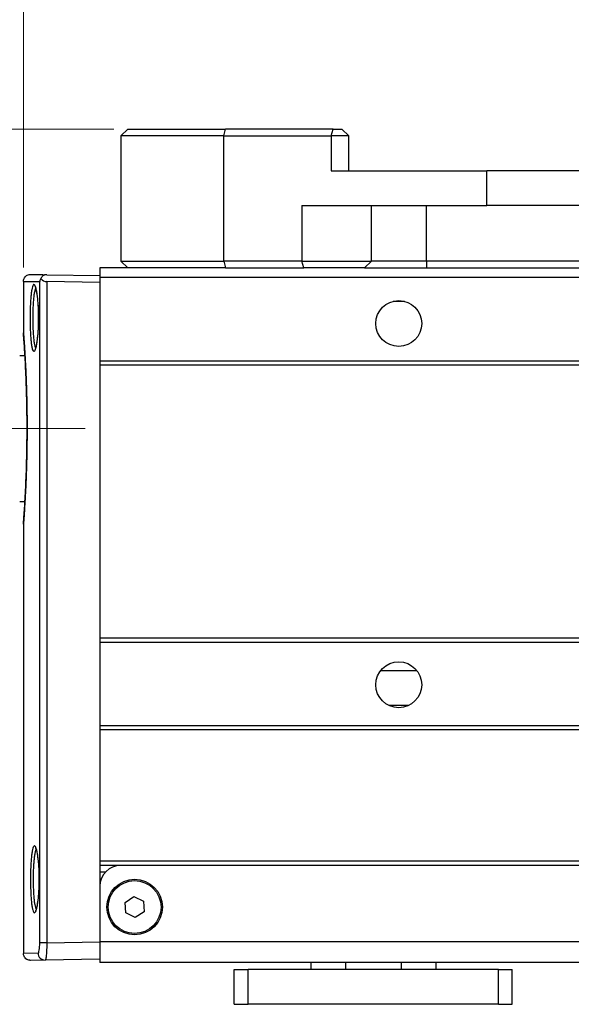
# Model space of a CAD drawing. Header units: inches. Extents: x 0 to 5655, y -2263 to 1330.
# Tile 192 of 239: x 4180 to 4220, y -4 to 67. Entities that reach past the tile are written whole.
import ezdxf

# ---------------------------------------------------------------- set-up
doc = ezdxf.new("R2010")
doc.units = ezdxf.units.IN
doc.header["$MEASUREMENT"] = 0
doc.linetypes.add('CENTER', pattern=[2, 1.25, -0.25, 0.25, -0.25])
for name, color, linetype, lineweight in [('AM_5', 3, 'Continuous', 15), ('AM_7', 4, 'CENTER', 15), ('可見 (ISO)', 7, 'Continuous', 25), ('窄部可見 (ISO)', 7, 'Continuous', 25)]:
    doc.layers.add(name, color=color, linetype=linetype, lineweight=lineweight)
doc.styles.add('尺寸標註', font='romans.shx', dxfattribs={"bigfont": 'CHINESET.SHX'})
doc.dimstyles.new('CNS1$0', dxfattribs={"dimtxt": 2.5, "dimasz": 2.5, "dimexe": 1, "dimexo": 1, "dimgap": 1.5, "dimtad": 1, "dimtoh": 1, "dimdec": 1, "dimdsep": 46, "dimtxsty": '尺寸標註', "dimcen": 0, "dimclrd": 2, "dimclre": 2, "dimclrt": 1, "dimadec": 0, "dimazin": 2, "dimtp": 0.1, "dimtm": 0.1, "dimtfac": 0.71, "dimtdec": 1, "dimtmove": 0, "dimatfit": 0, "dimfxl": 0, "dimlwd": 13, "dimlwe": 13, "dimarcsym": 0})

# ---------------------------------------------------------------- blocks, each defined once
blk = doc.blocks.new('*D697')
at = {"layer": 'AM_5', "color": 2, "lineweight": 13}
for p, q in [((4180.621, 48.791), (4180.621, 90.864)), ((4267.871, 48.542), (4267.871, 90.864)), ((4183.121, 89.864), (4265.371, 89.864))]:
    blk.add_line(p, q, dxfattribs=at)
at = {"layer": 'AM_5', "color": 2}
for points in [[(4183.121, 90.28), (4183.121, 89.447), (4180.621, 89.864)], [(4265.371, 90.28), (4265.371, 89.447), (4267.871, 89.864)]]:
    blk.add_solid(points, dxfattribs=at)
at = {"layer": 'Defpoints', "color": 0}
for p in [(4267.871, 89.864), (4180.621, 47.791), (4267.871, 47.542)]:
    blk.add_point(p, dxfattribs=at)
at = {"layer": 'AM_5', "color": 1, "insert": (4224.246, 92.614), "char_height": 2.5, "attachment_point": 5, "style": '尺寸標註'}
blk.add_mtext('87.3', dxfattribs=at)
blk = doc.blocks.new('*D698')
at = {"layer": 'AM_5', "color": 2, "lineweight": 13}
for p, q in [((4150.551, 45.904), (4150.551, 103.364)), ((4267.871, 48.542), (4267.871, 103.364)), ((4265.371, 102.364), (4153.051, 102.364))]:
    blk.add_line(p, q, dxfattribs=at)
at = {"layer": 'AM_5', "color": 2}
for points in [[(4153.051, 102.78), (4153.051, 101.947), (4150.551, 102.364)], [(4265.371, 102.78), (4265.371, 101.947), (4267.871, 102.364)]]:
    blk.add_solid(points, dxfattribs=at)
at = {"layer": 'Defpoints', "color": 0}
for p in [(4150.551, 102.364), (4267.871, 47.542), (4150.551, 44.904)]:
    blk.add_point(p, dxfattribs=at)
at = {"layer": 'AM_5', "color": 1, "insert": (4209.211, 105.114), "char_height": 2.5, "attachment_point": 5, "style": '尺寸標註'}
blk.add_mtext('117.3', dxfattribs=at)
blk = doc.blocks.new('*D701')
at = {"layer": 'AM_5', "color": 2, "lineweight": 13}
for p, q in [((4187.121, 58.754), (4137.453, 58.754)), ((4138.453, 56.254), (4138.453, 39.704)), ((4144.441, 37.204), (4137.453, 37.204))]:
    blk.add_line(p, q, dxfattribs=at)
at = {"layer": 'AM_5', "color": 2}
for points in [[(4138.037, 56.254), (4138.87, 56.254), (4138.453, 58.754)], [(4138.037, 39.704), (4138.87, 39.704), (4138.453, 37.204)]]:
    blk.add_solid(points, dxfattribs=at)
at = {"layer": 'Defpoints', "color": 0}
for p in [(4188.121, 58.754), (4138.453, 37.204), (4145.441, 37.204)]:
    blk.add_point(p, dxfattribs=at)
at = {"layer": 'AM_5', "color": 1, "insert": (4135.703, 47.979), "char_height": 2.5, "attachment_point": 5, "rotation": 90, "style": '尺寸標註'}
blk.add_mtext('21.6', dxfattribs=at)

msp = doc.modelspace()

# ---------------------------------------------------------------- linework, layer by layer
at = {"layer": 'AM_7', "ltscale": 5}
msp.add_line((4185.061, 37.204), (4145.441, 37.204), dxfattribs=at)
at = {"layer": '可見 (ISO)'}
for p, q in [((4187.621, 58.254), (4188.121, 58.754)), ((4195.033, 58.254), (4187.621, 58.254)), ((4187.621, 58.254), (4187.621, 49.254)), ((4188.121, 58.754), (4195.162, 58.754)), ((4195.033, 58.254), (4202.769, 58.254)), ((4202.899, 58.754), (4195.162, 58.754)), ((4204.028, 58.254), (4202.769, 58.254)), ((4202.899, 58.754), (4203.528, 58.754)), ((4203.528, 58.754), (4204.028, 58.254)), ((4204.028, 55.754), (4204.028, 58.254)), ((4202.769, 55.754), (4213.951, 55.754)), ((4231.292, 55.754), (4213.951, 55.754)), ((4200.657, 53.254), (4213.951, 53.254)), ((4231.292, 53.254), (4213.951, 53.254)), ((4187.621, 49.254), (4195.033, 49.254)), ((4187.621, 49.254), (4188.121, 48.754)), ((4200.657, 49.254), (4195.033, 49.254)), ((4200.657, 49.254), (4205.657, 49.254)), ((4209.621, 49.254), (4205.657, 49.254)), ((4235.621, 49.254), (4209.621, 49.254)), ((4182.295, 48.271), (4186.121, 48.204)), ((4186.121, 48.754), (4186.121, 48.057)), ((4188.121, 48.754), (4186.121, 48.754)), ((4195.162, 48.754), (4188.121, 48.754)), ((4195.162, 48.754), (4200.787, 48.754)), ((4205.161, 48.754), (4200.787, 48.754)), ((4205.161, 48.754), (4209.621, 48.754)), ((4209.621, 48.754), (4235.621, 48.754)), ((4180.621, 47.791), (4180.621, 44.092)), ((4186.121, 47.703), (4182.295, 47.77)), ((4186.121, 48.057), (4186.121, 42.057)), ((4258.121, 48.057), (4186.121, 48.057)), ((4181.351, 43.691), (4181.351, 43.691)), ((4180.351, 42.454), (4180.73, 42.454)), ((4186.121, 42.057), (4186.121, 41.757)), ((4258.121, 42.057), (4186.121, 42.057)), ((4186.121, 41.757), (4186.121, 22.104)), ((4258.121, 41.757), (4186.121, 41.757)), ((4180.351, 31.954), (4180.73, 31.954)), ((4180.621, 30.315), (4180.621, -0.583)), ((4186.121, 22.104), (4186.121, 21.804)), ((4258.121, 22.104), (4186.121, 22.104)), ((4186.121, 21.804), (4186.121, 15.804)), ((4258.121, 21.804), (4186.121, 21.804)), ((4258.121, 15.804), (4186.121, 15.804)), ((4186.121, 15.804), (4186.121, 15.504)), ((4186.121, 15.504), (4186.121, 6.054)), ((4258.121, 15.504), (4186.121, 15.504)), ((4186.121, 6.054), (4186.121, 5.804)), ((4258.121, 6.054), (4186.121, 6.054)), ((4186.121, 5.804), (4186.121, 4.254)), ((4187.621, 5.754), (4186.121, 5.754)), ((4256.621, 5.754), (4187.621, 5.754)), ((4186.503, 5.254), (4186.121, 5.254)), ((4186.121, 4.254), (4186.121, 0.254)), ((4187.948, 3.086), (4188.573, 3.503)), ((4187.997, 2.337), (4187.948, 3.086)), ((4188.573, 3.503), (4189.246, 3.17)), ((4189.246, 3.17), (4189.294, 2.421)), ((4188.67, 2.005), (4187.997, 2.337)), ((4189.294, 2.421), (4188.67, 2.005)), ((4186.121, 0.254), (4186.121, -1.246)), ((4182.178, -1.065), (4181.13, -1.083)), ((4186.121, -0.996), (4182.178, -1.065)), ((4258.121, -1.246), (4186.121, -1.246)), ((4201.292, -1.246), (4201.292, -1.746)), ((4210.292, -1.246), (4210.292, -1.746)), ((4195.792, -1.746), (4196.792, -1.746)), ((4195.792, -4.246), (4195.792, -1.746)), ((4214.792, -1.746), (4196.792, -1.746)), ((4214.792, -1.746), (4215.792, -1.746)), ((4215.792, -4.246), (4215.792, -1.746)), ((4195.792, -4.246), (4196.792, -4.246)), ((4214.792, -4.246), (4196.792, -4.246)), ((4214.792, -4.246), (4215.792, -4.246))]:
    msp.add_line(p, q, dxfattribs=at)
for centre, radius in [((4207.621, 44.754), 1.65), ((4207.621, 18.754), 1.65), ((4188.621, 2.754), 2), ((4188.621, 2.754), 1.9)]:
    msp.add_circle(centre, radius, dxfattribs=at)
msp.add_arc((4187.621, 4.254), 1.5, 90, 180, dxfattribs=at)
msp.add_ellipse((4182.287, 48.271), major_axis=(0.355, -0.365), ratio=0.965693, start_param=4.546063, end_param=5.510877, dxfattribs=at)
for points, knots in [([(4180.621, 47.791), (4180.621, 47.845), (4180.63, 47.899), (4180.659, 47.985), (4180.675, 48.019), (4180.723, 48.098), (4180.759, 48.14), (4180.827, 48.197), (4180.855, 48.215), (4180.933, 48.257), (4180.986, 48.275), (4181.07, 48.289), (4181.1, 48.291), (4181.13, 48.291)], [0, 0, 0, 0, 0.01613781, 0.01613781, 0.02726915, 0.02726915, 0.04367767, 0.04367767, 0.05366729, 0.05366729, 0.07010255, 0.07010255, 0.07913314, 0.07913314, 0.07913314, 0.07913314]), ([(4182.295, 48.271), (4182.27, 48.271), (4182.246, 48.27), (4182.196, 48.263), (4182.171, 48.257), (4182.099, 48.235), (4182.056, 48.213), (4181.985, 48.16), (4181.958, 48.131), (4181.911, 48.066), (4181.893, 48.03), (4181.881, 47.993)], [0.00000019, 0.00000019, 0.00000019, 0.00000019, 0.00744959, 0.00744959, 0.01529992, 0.01529992, 0.03141546, 0.03141546, 0.04634704, 0.04634704, 0.06247104, 0.06247104, 0.06247104, 0.06247104]), ([(4181.881, 47.993), (4181.858, 47.958), (4181.839, 47.921), (4181.813, 47.857), (4181.805, 47.828), (4181.796, 47.79), (4181.795, 47.78), (4181.793, 47.771)], [-0.02799679, -0.02799679, -0.02799679, -0.02799679, -0.01217307, -0.01217307, 0, 0, 0.00407818, 0.00407818, 0.00407818, 0.00407818]), ([(4181.468, 42.905), (4181.468, 42.905), (4181.468, 42.905), (4181.468, 42.905), (4181.474, 42.914), (4181.493, 42.956), (4181.508, 42.996), (4181.545, 43.125), (4181.569, 43.23), (4181.616, 43.501), (4181.639, 43.68), (4181.678, 44.083), (4181.694, 44.316), (4181.705, 44.589), (4181.706, 44.62), (4181.711, 44.749), (4181.713, 44.846), (4181.716, 45.07), (4181.716, 45.197), (4181.712, 45.577), (4181.703, 45.831), (4181.673, 46.296), (4181.652, 46.513), (4181.604, 46.888), (4181.575, 47.05), (4181.533, 47.229), (4181.518, 47.279), (4181.493, 47.352), (4181.482, 47.379), (4181.471, 47.399), (4181.468, 47.403), (4181.468, 47.403)], [0.0434328, 0.0434328, 0.0434328, 0.0434328, 0.0436747, 0.0436747, 0.0695634, 0.0695634, 0.1084197, 0.1084197, 0.1676655, 0.1676655, 0.2381042, 0.2381042, 0.3127852, 0.3127852, 0.3226118, 0.3226118, 0.3521426, 0.3521426, 0.3899924, 0.3899924, 0.4663748, 0.4663748, 0.5416886, 0.5416886, 0.6171019, 0.6171019, 0.6532558, 0.6532558, 0.6863079, 0.6863079, 0.7025151, 0.7025151, 0.7025151, 0.7025151]), ([(4180.622, 30.33), (4180.622, 30.33), (4180.622, 30.33), (4180.622, 30.331), (4180.622, 30.331), (4180.622, 30.333), (4180.622, 30.336), (4180.624, 30.356), (4180.626, 30.384), (4180.638, 30.554), (4180.657, 30.809), (4180.705, 31.528), (4180.734, 31.998), (4180.79, 33.093), (4180.817, 33.732), (4180.851, 34.834), (4180.861, 35.276), (4180.881, 36.46), (4180.884, 37.23), (4180.871, 38.713), (4180.856, 39.445), (4180.813, 40.789), (4180.785, 41.419), (4180.729, 42.493), (4180.7, 42.952), (4180.654, 43.641), (4180.636, 43.88), (4180.626, 44.022), (4180.624, 44.043), (4180.623, 44.063), (4180.622, 44.069), (4180.622, 44.074), (4180.622, 44.075), (4180.622, 44.076), (4180.622, 44.077), (4180.622, 44.077), (4180.622, 44.077), (4180.622, 44.077), (4180.622, 44.077), (4180.622, 44.077), (4180.622, 44.077), (4180.622, 44.077), (4180.622, 44.077), (4180.622, 44.077), (4180.622, 44.077), (4180.622, 44.078), (4180.622, 44.078), (4180.622, 44.078), (4180.622, 44.078), (4180.622, 44.078), (4180.622, 44.078), (4180.622, 44.078), (4180.622, 44.079), (4180.622, 44.08), (4180.622, 44.081), (4180.621, 44.084), (4180.621, 44.085), (4180.621, 44.088), (4180.621, 44.09), (4180.621, 44.092)], [0.030727, 0.030727, 0.030727, 0.030727, 0.033348, 0.033348, 0.041906, 0.041906, 0.067585, 0.067585, 0.144725, 0.144725, 0.371768, 0.371768, 0.595349, 0.595349, 0.81894, 0.81894, 0.95727, 0.95727, 1.182564, 1.182564, 1.404953, 1.404953, 1.628056, 1.628056, 1.851626, 1.851626, 2.075289, 2.075289, 2.128416, 2.128416, 2.155068, 2.155068, 2.168383, 2.168383, 2.175029, 2.175029, 2.178345, 2.178345, 2.179999, 2.179999, 2.180826, 2.180826, 2.181246, 2.181246, 2.181403, 2.181403, 2.181521, 2.181521, 2.181561, 2.181561, 2.181601, 2.181601, 2.181682, 2.181682, 2.182002, 2.182002, 2.182414, 2.182414, 2.183, 2.183, 2.183, 2.183]), ([(4180.73, 42.454), (4180.724, 42.549), (4180.719, 42.641), (4180.687, 43.171), (4180.662, 43.52), (4180.638, 43.856), (4180.632, 43.938), (4180.626, 44.021), (4180.624, 44.042), (4180.623, 44.063), (4180.622, 44.068), (4180.622, 44.074), (4180.622, 44.075), (4180.622, 44.076), (4180.622, 44.077), (4180.622, 44.077), (4180.622, 44.077), (4180.622, 44.077), (4180.622, 44.077), (4180.622, 44.077)], [1.6726621, 1.6726621, 1.6726621, 1.6726621, 1.7168667, 1.7168667, 1.9404696, 1.9404696, 2.0462179, 2.0462179, 2.1001644, 2.1001644, 2.127232, 2.127232, 2.1407555, 2.1407555, 2.1475048, 2.1475048, 2.1508723, 2.1508723, 2.1524677, 2.1524677, 2.1524677, 2.1524677]), ([(4180.621, 30.315), (4180.621, 30.318), (4180.621, 30.32), (4180.621, 30.324), (4180.621, 30.325), (4180.622, 30.326), (4180.622, 30.327), (4180.622, 30.328), (4180.622, 30.328), (4180.622, 30.329), (4180.622, 30.329), (4180.622, 30.329), (4180.622, 30.329), (4180.622, 30.329), (4180.622, 30.329), (4180.622, 30.33), (4180.622, 30.33), (4180.622, 30.33), (4180.622, 30.33), (4180.622, 30.33), (4180.622, 30.33), (4180.622, 30.33), (4180.622, 30.33), (4180.622, 30.33), (4180.622, 30.33), (4180.622, 30.331), (4180.622, 30.331), (4180.622, 30.335), (4180.623, 30.34), (4180.625, 30.372), (4180.629, 30.421), (4180.646, 30.655), (4180.667, 30.945), (4180.704, 31.52), (4180.717, 31.726), (4180.73, 31.954)], [0, 0, 0, 0, 0.0007597, 0.0007597, 0.0010445, 0.0010445, 0.0012583, 0.0012583, 0.0013386, 0.0013386, 0.0013766, 0.0013766, 0.0014149, 0.0014149, 0.0014533, 0.0014533, 0.0015306, 0.0015306, 0.0018372, 0.0018372, 0.0022458, 0.0022458, 0.0034715, 0.0034715, 0.0071487, 0.0071487, 0.0181804, 0.0181804, 0.0512838, 0.0512838, 0.1508183, 0.1508183, 0.3773886, 0.3773886, 0.4825223, 0.4825223, 0.4825223, 0.4825223]), ([(4181.51, 2.508), (4181.51, 2.508), (4181.51, 2.508), (4181.511, 2.51), (4181.519, 2.522), (4181.541, 2.57), (4181.557, 2.616), (4181.597, 2.759), (4181.621, 2.873), (4181.669, 3.161), (4181.692, 3.346), (4181.731, 3.765), (4181.746, 4.006), (4181.759, 4.374), (4181.761, 4.498), (4181.763, 4.685), (4181.763, 4.748), (4181.762, 5), (4181.758, 5.19), (4181.739, 5.616), (4181.722, 5.852), (4181.68, 6.269), (4181.653, 6.455), (4181.597, 6.754), (4181.565, 6.872), (4181.527, 6.97), (4181.516, 6.991), (4181.511, 6.999), (4181.51, 6.999), (4181.51, 6.999)], [0.0432454, 0.0432454, 0.0432454, 0.0432454, 0.0455676, 0.0455676, 0.0731024, 0.0731024, 0.1141206, 0.1141206, 0.1751792, 0.1751792, 0.2462851, 0.2462851, 0.3221799, 0.3221799, 0.3594796, 0.3594796, 0.3782903, 0.3782903, 0.4350866, 0.4350866, 0.5110755, 0.5110755, 0.5864217, 0.5864217, 0.6609209, 0.6609209, 0.6939612, 0.6939612, 0.7016983, 0.7016983, 0.7016983, 0.7016983]), ([(4181.13, -1.083), (4181.11, -1.084), (4181.091, -1.083), (4181.052, -1.079), (4181.033, -1.076), (4180.962, -1.06), (4180.912, -1.041), (4180.821, -0.987), (4180.78, -0.952), (4180.71, -0.873), (4180.681, -0.827), (4180.635, -0.718), (4180.621, -0.65), (4180.621, -0.583)], [0, 0, 0, 0, 0.00589456, 0.00589456, 0.01170783, 0.01170783, 0.02752417, 0.02752417, 0.04334051, 0.04334051, 0.05915685, 0.05915685, 0.07907165, 0.07907165, 0.07907165, 0.07907165])]:
    msp.add_open_spline(points, degree=3, knots=knots, dxfattribs=at)
for points in [[(4181.13, 48.291), (4181.13, 48.291), (4181.523, 48.284), (4182.295, 48.271)], [(4180.621, 44.092), (4180.621, 44.092), (4180.621, 44.092), (4180.621, 44.092)]]:
    msp.add_open_spline(points, degree=3, dxfattribs=at)
for points, weights in [([(4207.218, 46.354), (4207.621, 46.354), (4208.024, 46.354)], [2.85453941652, 2.94374377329, 2.85453941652]), ([(4208.934, 19.754), (4207.621, 19.754), (4206.309, 19.754)], [2.88408998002, 4.75874846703, 2.88408998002]), ([(4208.309, 17.254), (4207.621, 17.254), (4206.934, 17.254)], [1.79251403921, 1.97176544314, 1.79251403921])]:
    msp.add_rational_spline(points, weights, degree=2, dxfattribs=at)
at = {"layer": '窄部可見 (ISO)'}
for p, q in [((4195.033, 58.254), (4195.162, 58.754)), ((4195.033, 49.254), (4195.033, 58.254)), ((4202.769, 58.254), (4202.899, 58.754)), ((4202.769, 58.254), (4202.769, 55.754)), ((4213.951, 53.254), (4213.951, 55.754)), ((4200.657, 53.254), (4200.657, 49.254)), ((4205.657, 49.254), (4205.657, 53.254)), ((4209.621, 49.254), (4209.621, 53.254)), ((4195.033, 49.254), (4195.162, 48.754)), ((4200.787, 48.754), (4200.657, 49.254)), ((4205.657, 49.254), (4205.161, 48.754)), ((4209.621, 49.254), (4209.621, 48.754)), ((4180.621, 47.791), (4181.793, 47.771)), ((4181.793, 0.187), (4181.793, 47.771)), ((4182.295, 47.77), (4182.295, 0.187)), ((4182.295, 0.187), (4181.793, 0.187)), ((4182.295, 0.187), (4186.121, 0.254)), ((4258.121, 0.254), (4186.121, 0.254)), ((4181.675, -0.565), (4180.621, -0.583)), ((4203.792, -1.246), (4203.792, -1.746)), ((4207.792, -1.246), (4207.792, -1.746)), ((4196.792, -4.246), (4196.792, -1.746)), ((4214.792, -4.246), (4214.792, -1.746))]:
    msp.add_line(p, q, dxfattribs=at)
msp.add_ellipse((4182.169, -0.565), major_axis=(0.009, -0.5), ratio=0.988483, start_param=4.695137, end_param=6.283185, dxfattribs=at)
for points, knots in [([(4181.71, 44.646), (4181.704, 44.49), (4181.697, 44.34), (4181.678, 44.051), (4181.666, 43.911), (4181.638, 43.652), (4181.623, 43.532), (4181.59, 43.314), (4181.571, 43.215), (4181.514, 42.961), (4181.473, 42.843), (4181.411, 42.759), (4181.39, 42.745), (4181.35, 42.75), (4181.33, 42.767), (4181.292, 42.832), (4181.274, 42.88), (4181.239, 43.004), (4181.224, 43.079), (4181.194, 43.258), (4181.18, 43.361), (4181.156, 43.585), (4181.145, 43.708), (4181.127, 43.975), (4181.119, 44.115), (4181.107, 44.408), (4181.103, 44.562), (4181.097, 44.874), (4181.095, 45.031), (4181.096, 45.347), (4181.098, 45.507), (4181.105, 45.817), (4181.11, 45.97), (4181.123, 46.259), (4181.131, 46.397), (4181.15, 46.657), (4181.162, 46.778), (4181.187, 46.996), (4181.2, 47.094), (4181.231, 47.265), (4181.247, 47.336), (4181.282, 47.451), (4181.301, 47.494), (4181.339, 47.55), (4181.359, 47.563), (4181.4, 47.557), (4181.421, 47.539), (4181.482, 47.44), (4181.524, 47.313), (4181.58, 47.047), (4181.598, 46.945), (4181.63, 46.719), (4181.645, 46.596), (4181.671, 46.333), (4181.683, 46.19), (4181.701, 45.897), (4181.707, 45.746), (4181.716, 45.434), (4181.718, 45.274), (4181.718, 44.959), (4181.715, 44.802), (4181.71, 44.646)], [0, 0, 0, 0, 0.00047946, 0.00047946, 0.00095892, 0.00095892, 0.00143838, 0.00143838, 0.00191784, 0.00191784, 0.00287676, 0.00287676, 0.00335622, 0.00335622, 0.00383568, 0.00383568, 0.00431514, 0.00431514, 0.0047946, 0.0047946, 0.00527406, 0.00527406, 0.00575352, 0.00575352, 0.00623298, 0.00623298, 0.00671244, 0.00671244, 0.0071919, 0.0071919, 0.00767136, 0.00767136, 0.00815082, 0.00815082, 0.00863028, 0.00863028, 0.00910974, 0.00910974, 0.0095892, 0.0095892, 0.01006866, 0.01006866, 0.01054812, 0.01054812, 0.01102758, 0.01102758, 0.01150704, 0.01150704, 0.01246596, 0.01246596, 0.01294542, 0.01294542, 0.01342488, 0.01342488, 0.01390434, 0.01390434, 0.0143838, 0.0143838, 0.01486326, 0.01486326, 0.01534272, 0.01534272, 0.01534272, 0.01534272]), ([(4181.505, 47.317), (4181.488, 47.292), (4181.472, 47.255), (4181.457, 47.208), (4181.439, 47.156), (4181.423, 47.091), (4181.408, 47.012), (4181.392, 46.934), (4181.378, 46.844), (4181.366, 46.744), (4181.353, 46.644), (4181.342, 46.533), (4181.333, 46.414), (4181.323, 46.295), (4181.315, 46.169), (4181.308, 46.036), (4181.302, 45.904), (4181.297, 45.764), (4181.293, 45.621), (4181.29, 45.479), (4181.288, 45.333), (4181.288, 45.188), (4181.287, 45.043), (4181.289, 44.899), (4181.292, 44.756), (4181.294, 44.613), (4181.299, 44.472), (4181.305, 44.338), (4181.311, 44.204), (4181.319, 44.075), (4181.328, 43.953), (4181.337, 43.83), (4181.348, 43.718), (4181.36, 43.614), (4181.372, 43.511), (4181.385, 43.417), (4181.4, 43.335), (4181.415, 43.253), (4181.431, 43.184), (4181.448, 43.127), (4181.465, 43.07), (4181.483, 43.025), (4181.502, 42.995), (4181.503, 42.994), (4181.504, 42.992), (4181.505, 42.991)], [0.004378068, 0.004378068, 0.004378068, 0.004378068, 0.004763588, 0.004763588, 0.004763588, 0.005196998, 0.005196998, 0.005196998, 0.005630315, 0.005630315, 0.005630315, 0.006063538, 0.006063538, 0.006063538, 0.006496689, 0.006496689, 0.006496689, 0.006929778, 0.006929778, 0.006929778, 0.007362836, 0.007362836, 0.007362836, 0.007795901, 0.007795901, 0.007795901, 0.008228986, 0.008228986, 0.008228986, 0.008662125, 0.008662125, 0.008662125, 0.009095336, 0.009095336, 0.009095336, 0.009528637, 0.009528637, 0.009528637, 0.009962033, 0.009962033, 0.009962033, 0.010395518, 0.010395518, 0.010395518, 0.010419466, 0.010419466, 0.010419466, 0.010419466]), ([(4180.621, 44.092), (4180.621, 44.092), (4180.621, 44.092), (4180.621, 44.091), (4180.621, 44.09), (4180.622, 44.088), (4180.622, 44.086), (4180.623, 44.069), (4180.627, 44.017), (4180.633, 43.932), (4180.634, 43.921), (4180.635, 43.909), (4180.636, 43.896), (4180.636, 43.896), (4180.636, 43.895), (4180.636, 43.894), (4180.638, 43.87), (4180.64, 43.845), (4180.642, 43.817), (4180.645, 43.775), (4180.648, 43.729), (4180.651, 43.678), (4180.655, 43.628), (4180.659, 43.573), (4180.663, 43.514), (4180.665, 43.492), (4180.666, 43.47), (4180.668, 43.448), (4180.679, 43.281), (4180.692, 43.084), (4180.706, 42.856), (4180.708, 42.826), (4180.71, 42.794), (4180.712, 42.762), (4180.718, 42.66), (4180.724, 42.553), (4180.731, 42.441), (4180.733, 42.406), (4180.735, 42.371), (4180.737, 42.335), (4180.743, 42.22), (4180.75, 42.102), (4180.756, 41.979), (4180.758, 41.94), (4180.76, 41.901), (4180.762, 41.861), (4180.771, 41.696), (4180.779, 41.524), (4180.787, 41.343), (4180.794, 41.207), (4180.8, 41.065), (4180.806, 40.919), (4180.807, 40.874), (4180.809, 40.828), (4180.811, 40.781), (4180.824, 40.44), (4180.836, 40.086), (4180.847, 39.718), (4180.848, 39.668), (4180.849, 39.618), (4180.851, 39.568), (4180.855, 39.407), (4180.859, 39.244), (4180.862, 39.078), (4180.863, 39.024), (4180.864, 38.969), (4180.865, 38.914), (4180.868, 38.749), (4180.871, 38.582), (4180.873, 38.416), (4180.874, 38.363), (4180.875, 38.31), (4180.875, 38.257), (4180.88, 37.865), (4180.882, 37.471), (4180.881, 37.073), (4180.881, 37.02), (4180.881, 36.967), (4180.881, 36.914), (4180.88, 36.689), (4180.879, 36.461), (4180.876, 36.237), (4180.874, 36.065), (4180.872, 35.894), (4180.869, 35.723)], [0.03108749, 0.03108749, 0.03108749, 0.03108749, 0.03122707, 0.03122707, 0.03122707, 0.03138427, 0.03138427, 0.03138427, 0.03258477, 0.03258477, 0.03258477, 0.03274367, 0.03274367, 0.03274367, 0.03275448, 0.03275448, 0.03275448, 0.03305148, 0.03305148, 0.03305148, 0.03349697, 0.03349697, 0.03349697, 0.03394247, 0.03394247, 0.03394247, 0.0341032, 0.0341032, 0.0341032, 0.03530017, 0.03530017, 0.03530017, 0.03546193, 0.03546193, 0.03546193, 0.03597901, 0.03597901, 0.03597901, 0.03614125, 0.03614125, 0.03614125, 0.03665786, 0.03665786, 0.03665786, 0.03682037, 0.03682037, 0.03682037, 0.03749968, 0.03749968, 0.03749968, 0.03801556, 0.03801556, 0.03801556, 0.03817799, 0.03817799, 0.03817799, 0.03937326, 0.03937326, 0.03937326, 0.03953547, 0.03953547, 0.03953547, 0.04005211, 0.04005211, 0.04005211, 0.04022182, 0.04022182, 0.04022182, 0.04073096, 0.04073096, 0.04073096, 0.04089227, 0.04089227, 0.04089227, 0.04208866, 0.04208866, 0.04208866, 0.04224901, 0.04224901, 0.04224901, 0.04292632, 0.04292632, 0.04292632, 0.04344636, 0.04344636, 0.04344636, 0.04344636]), ([(4180.869, 35.723), (4180.869, 35.674), (4180.868, 35.624), (4180.867, 35.575), (4180.86, 35.183), (4180.85, 34.802), (4180.839, 34.433), (4180.838, 34.389), (4180.837, 34.345), (4180.835, 34.302), (4180.823, 33.932), (4180.81, 33.584), (4180.796, 33.256), (4180.794, 33.217), (4180.792, 33.178), (4180.791, 33.14), (4180.784, 32.997), (4180.778, 32.858), (4180.771, 32.723), (4180.769, 32.687), (4180.768, 32.651), (4180.766, 32.616), (4180.759, 32.483), (4180.752, 32.353), (4180.746, 32.23), (4180.744, 32.197), (4180.742, 32.164), (4180.74, 32.132), (4180.725, 31.859), (4180.71, 31.614), (4180.696, 31.398), (4180.695, 31.372), (4180.693, 31.347), (4180.692, 31.322), (4180.691, 31.318), (4180.691, 31.313), (4180.691, 31.309), (4180.687, 31.258), (4180.684, 31.209), (4180.681, 31.161), (4180.676, 31.09), (4180.672, 31.023), (4180.668, 30.96), (4180.663, 30.897), (4180.659, 30.839), (4180.655, 30.785), (4180.654, 30.768), (4180.653, 30.751), (4180.652, 30.734), (4180.642, 30.597), (4180.634, 30.492), (4180.629, 30.422), (4180.629, 30.413), (4180.628, 30.405), (4180.627, 30.397), (4180.625, 30.37), (4180.624, 30.349), (4180.623, 30.336), (4180.622, 30.332), (4180.622, 30.329), (4180.622, 30.326), (4180.621, 30.319), (4180.621, 30.315), (4180.621, 30.315)], [0, 0, 0, 0, 0.000152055, 0.000152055, 0.000152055, 0.001357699, 0.001357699, 0.001357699, 0.00150103, 0.00150103, 0.00150103, 0.002715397, 0.002715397, 0.002715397, 0.002858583, 0.002858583, 0.002858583, 0.003394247, 0.003394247, 0.003394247, 0.003537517, 0.003537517, 0.003537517, 0.004073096, 0.004073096, 0.004073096, 0.004216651, 0.004216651, 0.004216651, 0.005430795, 0.005430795, 0.005430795, 0.005575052, 0.005575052, 0.005575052, 0.005600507, 0.005600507, 0.005600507, 0.005897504, 0.005897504, 0.005897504, 0.006342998, 0.006342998, 0.006342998, 0.006788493, 0.006788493, 0.006788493, 0.00693433, 0.00693433, 0.00693433, 0.008146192, 0.008146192, 0.008146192, 0.008293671, 0.008293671, 0.008293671, 0.008825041, 0.008825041, 0.008825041, 0.008973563, 0.008973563, 0.008973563, 0.009360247, 0.009360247, 0.009360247, 0.009360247]), ([(4181.757, 4.246), (4181.751, 4.09), (4181.744, 3.94), (4181.724, 3.652), (4181.712, 3.512), (4181.684, 3.253), (4181.668, 3.133), (4181.634, 2.915), (4181.615, 2.816), (4181.557, 2.562), (4181.514, 2.444), (4181.451, 2.36), (4181.43, 2.347), (4181.388, 2.351), (4181.368, 2.368), (4181.329, 2.433), (4181.31, 2.481), (4181.275, 2.605), (4181.259, 2.68), (4181.228, 2.858), (4181.214, 2.961), (4181.189, 3.186), (4181.178, 3.308), (4181.159, 3.575), (4181.151, 3.716), (4181.139, 4.008), (4181.134, 4.162), (4181.128, 4.474), (4181.127, 4.631), (4181.127, 4.946), (4181.129, 5.106), (4181.136, 5.417), (4181.141, 5.57), (4181.155, 5.859), (4181.163, 5.996), (4181.183, 6.256), (4181.195, 6.378), (4181.221, 6.595), (4181.235, 6.693), (4181.267, 6.864), (4181.283, 6.935), (4181.319, 7.05), (4181.338, 7.093), (4181.378, 7.149), (4181.398, 7.161), (4181.44, 7.156), (4181.461, 7.138), (4181.524, 7.039), (4181.567, 6.912), (4181.643, 6.558), (4181.678, 6.327), (4181.717, 5.932), (4181.729, 5.79), (4181.747, 5.497), (4181.754, 5.345), (4181.764, 5.034), (4181.766, 4.874), (4181.765, 4.559), (4181.762, 4.402), (4181.757, 4.246)], [0, 0, 0, 0, 0.00047929, 0.00047929, 0.00095859, 0.00095859, 0.00143788, 0.00143788, 0.00191718, 0.00191718, 0.00287577, 0.00287577, 0.00335506, 0.00335506, 0.00383435, 0.00383435, 0.00431365, 0.00431365, 0.00479294, 0.00479294, 0.00527224, 0.00527224, 0.00575153, 0.00575153, 0.00623083, 0.00623083, 0.00671012, 0.00671012, 0.00718941, 0.00718941, 0.00766871, 0.00766871, 0.008148, 0.008148, 0.0086273, 0.0086273, 0.00910659, 0.00910659, 0.00958589, 0.00958589, 0.01006518, 0.01006518, 0.01054447, 0.01054447, 0.01102377, 0.01102377, 0.01150306, 0.01150306, 0.01246165, 0.01246165, 0.01342024, 0.01342024, 0.01389953, 0.01389953, 0.01437883, 0.01437883, 0.01485812, 0.01485812, 0.01533742, 0.01533742, 0.01533742, 0.01533742]), ([(4181.546, 6.92), (4181.528, 6.894), (4181.51, 6.856), (4181.493, 6.807), (4181.475, 6.755), (4181.458, 6.69), (4181.443, 6.611), (4181.427, 6.533), (4181.412, 6.443), (4181.4, 6.344), (4181.387, 6.244), (4181.375, 6.133), (4181.365, 6.014), (4181.355, 5.894), (4181.347, 5.769), (4181.34, 5.636), (4181.333, 5.504), (4181.328, 5.364), (4181.325, 5.221), (4181.321, 5.079), (4181.319, 4.933), (4181.319, 4.788), (4181.319, 4.643), (4181.32, 4.499), (4181.323, 4.356), (4181.326, 4.214), (4181.331, 4.073), (4181.337, 3.939), (4181.343, 3.805), (4181.351, 3.676), (4181.36, 3.553), (4181.37, 3.431), (4181.381, 3.318), (4181.393, 3.215), (4181.406, 3.112), (4181.42, 3.018), (4181.435, 2.936), (4181.45, 2.854), (4181.466, 2.785), (4181.484, 2.728), (4181.501, 2.671), (4181.52, 2.627), (4181.54, 2.597), (4181.542, 2.594), (4181.544, 2.591), (4181.546, 2.588)], [0.004354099, 0.004354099, 0.004354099, 0.004354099, 0.004761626, 0.004761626, 0.004761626, 0.005194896, 0.005194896, 0.005194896, 0.005628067, 0.005628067, 0.005628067, 0.006061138, 0.006061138, 0.006061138, 0.006494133, 0.006494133, 0.006494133, 0.00692706, 0.00692706, 0.00692706, 0.007359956, 0.007359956, 0.007359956, 0.007792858, 0.007792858, 0.007792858, 0.008225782, 0.008225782, 0.008225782, 0.008658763, 0.008658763, 0.008658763, 0.009091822, 0.009091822, 0.009091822, 0.009524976, 0.009524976, 0.009524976, 0.009958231, 0.009958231, 0.009958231, 0.010391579, 0.010391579, 0.010391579, 0.010438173, 0.010438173, 0.010438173, 0.010438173]), ([(4181.675, -0.565), (4181.69, -0.565), (4181.705, -0.545), (4181.719, -0.508), (4181.733, -0.471), (4181.746, -0.415), (4181.757, -0.346), (4181.779, -0.208), (4181.793, -0.013), (4181.793, 0.187)], [0, 0, 0, 0, 0.000295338, 0.000295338, 0.000295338, 0.000590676, 0.000590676, 0.000590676, 0.001181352, 0.001181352, 0.001181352, 0.001181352]), ([(4182.295, 0.187), (4182.296, 0.021), (4182.294, -0.143), (4182.283, -0.444), (4182.275, -0.583), (4182.258, -0.756), (4182.252, -0.809), (4182.239, -0.9), (4182.232, -0.938), (4182.21, -1.032), (4182.194, -1.065), (4182.178, -1.065)], [0, 0, 0, 0, 0.000493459, 0.000493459, 0.000986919, 0.000986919, 0.001233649, 0.001233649, 0.001480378, 0.001480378, 0.001973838, 0.001973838, 0.001973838, 0.001973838])]:
    msp.add_open_spline(points, degree=3, knots=knots, dxfattribs=at)
for points, weights in [([(4181.71, 44.646), (4181.707, 44.649), (4181.707, 44.652)], [0.999999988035, 0.965709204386, 0.938437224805]), ([(4180.869, 35.727), (4180.869, 35.725), (4180.869, 35.723)], [0.970059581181, 0.984213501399, 0.999994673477]), ([(4181.757, 4.246), (4181.754, 4.249), (4181.754, 4.253)], [0.999999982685, 0.964923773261, 0.937165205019])]:
    msp.add_rational_spline(points, weights, degree=2, dxfattribs=at)

# ---------------------------------------------------------------- dimensions: what is measured, and where the dimension line sits
at = {"layer": 'AM_5'}
for base, p1, p2, picture, middle in [((4150.551, 102.364), (4267.871, 47.542), (4150.551, 44.904), '*D698', (4209.211, 105.114)), ((4267.871224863, 89.863728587), (4180.621224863, 47.790883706), (4267.871224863, 47.542192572), '*D697', (4224.246224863, 92.613728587))]:
    dim = msp.add_linear_dim(base=base, p1=p1, p2=p2, dimstyle='CNS1$0', override={"dimfxl": 4, "dimarcsym": 1}, dxfattribs=at)
    dim.commit()
    dim.dimension.update_dxf_attribs({"geometry": picture, "text_midpoint": middle})
dim = msp.add_linear_dim(base=(4138.453376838, 37.203728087), p1=(4188.121224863, 58.753728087), p2=(4145.441224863, 37.203728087), angle=90, dimstyle='CNS1$0', override={"dimfxl": 4, "dimarcsym": 1}, dxfattribs=at)
dim.commit()
dim.dimension.update_dxf_attribs({"geometry": '*D701', "text_midpoint": (4135.703376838, 47.978728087)})

doc.saveas('drawing.dxf')
